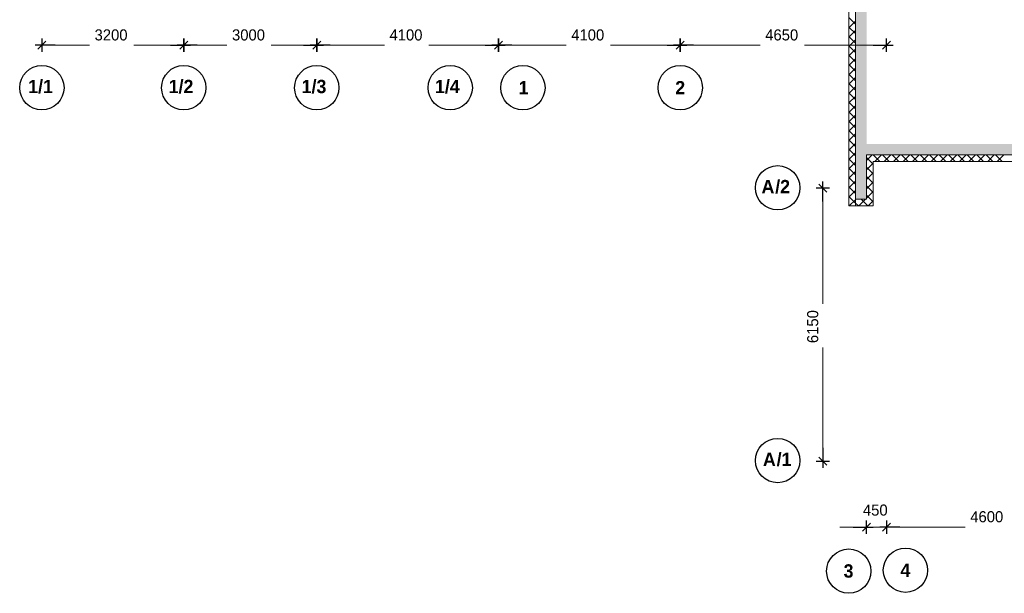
# Model space of a CAD drawing. Header units: millimetres. Extents: x 349531 to 1063351, y -131924 to 96186.
# Tile 55 of 228: x 353712 to 375921, y -678 to 12254. Entities that reach past the tile are written whole.
import ezdxf

# ---------------------------------------------------------------- set-up
doc = ezdxf.new("R2010")
doc.units = ezdxf.units.MM
doc.linetypes.add('______5', pattern=[1100, 800, -100, 100, -100])
doc.layers.add('Навесной фасад', color=7, linetype='Continuous', lineweight=25)
doc.layers.add('Оси', color=40, linetype='______5', lineweight=18)
doc.layers.add('Стена_ бетон несущ.', color=7, linetype='Continuous', lineweight=70, true_color=0xb4b496)
doc.styles.add('MtXpl_Century_Gothic', font='GOTHIC.TTF')
doc.styles.add('MtXpl_Century_Gothic_1', font='GOTHICB.TTF')

# ---------------------------------------------------------------- blocks, each defined once
blk = doc.blocks.new('проверка')
at = {"layer": 'Стена_ бетон несущ.', "linetype": 'Continuous', "lineweight": 18, "true_color": 0xf1f1f1, "transparency": 33554687}
for points in [[(13014, -26257), (13014, -21507), (12764, -21507), (12764, -21757), (12764, -26257)], [(16664, -25007), (13014, -25007), (13014, -25257), (16664, -25257)]]:
    blk.add_hatch(color=7, dxfattribs=at).paths.add_polyline_path(points)
at = {"color": 0, "linetype": 'ByBlock', "lineweight": -2}
for p, q in [((-5586, -22632), (-5586, -22932)), ((-2386, -22932), (-2386, -22632)), ((-2386, -22632), (-2386, -22932)), ((614, -22932), (614, -22632)), ((614, -22632), (614, -22932)), ((4714, -22932), (4714, -22632)), ((4714, -22632), (4714, -22932)), ((8814, -22932), (8814, -22632)), ((8814, -22632), (8814, -22932)), ((13464, -22932), (13464, -22632)), ((-5286, -22782), (-5736, -22782)), ((-5496, -22692), (-5676, -22872)), ((-2686, -22782), (-2236, -22782)), ((-2086, -22782), (-2536, -22782)), ((-2476, -22872), (-2296, -22692)), ((-2296, -22692), (-2476, -22872)), ((314, -22782), (764, -22782)), ((914, -22782), (464, -22782)), ((524, -22872), (704, -22692)), ((704, -22692), (524, -22872)), ((4414, -22782), (4864, -22782)), ((5014, -22782), (4564, -22782)), ((4624, -22872), (4804, -22692)), ((4804, -22692), (4624, -22872)), ((8514, -22782), (8964, -22782)), ((9114, -22782), (8664, -22782)), ((8724, -22872), (8904, -22692)), ((8904, -22692), (8724, -22872)), ((13164, -22782), (13614, -22782)), ((13374, -22872), (13554, -22692)), ((12122, -26097), (11942, -25917)), ((12032, -26307), (12032, -25857)), ((12182, -26007), (11882, -26007)), ((12032, -31857), (12032, -32307)), ((11882, -32157), (12182, -32157)), ((11942, -32067), (12122, -32247)), ((13014, -33795), (13014, -33495)), ((13464, -33495), (13464, -33795)), ((13464, -33495), (13464, -33795)), ((12714, -33645), (13164, -33645)), ((12924, -33735), (13104, -33555)), ((13764, -33645), (13314, -33645)), ((13764, -33645), (13314, -33645)), ((13554, -33555), (13374, -33735)), ((13554, -33555), (13374, -33735))]:
    blk.add_line(p, q, dxfattribs=at)
for centre in [(-5587, -23740), (-2387, -23740), (613, -23740), (3623, -23740), (5263, -23740), (8813, -23740), (11010, -25997), (11010, -32147), (12613, -34639), (13893, -34619)]:
    blk.add_circle(centre, 500, dxfattribs=at)
at = {"layer": 'Навесной фасад', "color": 41, "linetype": 'Continuous', "lineweight": 13, "transparency": 33554687}
for p, q in [((12614, -21907), (12614, -26407)), ((12764, -26257), (12764, -21907)), ((13014, -25257), (13014, -26257)), ((13164, -25257), (13014, -25257)), ((16664, -25257), (13164, -25257)), ((13164, -26257), (13164, -25407)), ((13164, -25407), (16514, -25407)), ((12614, -26407), (12764, -26407)), ((12764, -26407), (12764, -26257)), ((13014, -26257), (12764, -26257)), ((12764, -26257), (12764, -26407)), ((12764, -26407), (13164, -26407)), ((13164, -26407), (13164, -26257))]:
    blk.add_line(p, q, dxfattribs=at)
at = {"layer": 'Навесной фасад', "color": 41, "linetype": 'Continuous', "lineweight": 18, "transparency": 33554687}
for p, q in [((12764, -22309), (12614, -22159)), ((12614, -22388), (12764, -22238)), ((12764, -22522), (12614, -22372)), ((12614, -22600), (12764, -22450)), ((12764, -22734), (12614, -22584)), ((12614, -22813), (12764, -22663)), ((12764, -22946), (12614, -22796)), ((12614, -23025), (12764, -22875)), ((12764, -23158), (12614, -23008)), ((12614, -23237), (12764, -23087)), ((12764, -23370), (12614, -23220)), ((12614, -23449), (12764, -23299)), ((12764, -23582), (12614, -23432)), ((12614, -23661), (12764, -23511)), ((12764, -23794), (12614, -23644)), ((12614, -23873), (12764, -23723)), ((12764, -24007), (12614, -23857)), ((12614, -24085), (12764, -23935)), ((12764, -24219), (12614, -24069)), ((12614, -24297), (12764, -24147)), ((12764, -24431), (12614, -24281)), ((12614, -24510), (12764, -24360)), ((12764, -24643), (12614, -24493)), ((12614, -24722), (12764, -24572)), ((12764, -24855), (12614, -24705)), ((12614, -24934), (12764, -24784)), ((12764, -25067), (12614, -24917)), ((12614, -25146), (12764, -24996)), ((12764, -25279), (12614, -25129)), ((12614, -25358), (12764, -25208)), ((13014, -25382), (13139, -25257)), ((13164, -25467), (13014, -25317)), ((13315, -25407), (13165, -25257)), ((13201, -25407), (13351, -25257)), ((13528, -25407), (13378, -25257)), ((13413, -25407), (13563, -25257)), ((13740, -25407), (13590, -25257)), ((13625, -25407), (13775, -25257)), ((13952, -25407), (13802, -25257)), ((13838, -25407), (13988, -25257)), ((14164, -25407), (14014, -25257)), ((14050, -25407), (14200, -25257)), ((14376, -25407), (14226, -25257)), ((14262, -25407), (14412, -25257)), ((14588, -25407), (14438, -25257)), ((14474, -25407), (14624, -25257)), ((14800, -25407), (14650, -25257)), ((14686, -25407), (14836, -25257)), ((15012, -25407), (14862, -25257)), ((14898, -25407), (15048, -25257)), ((15225, -25407), (15075, -25257)), ((15110, -25407), (15260, -25257)), ((15437, -25407), (15287, -25257)), ((15322, -25407), (15472, -25257)), ((15649, -25407), (15499, -25257)), ((15535, -25407), (15685, -25257)), ((15861, -25407), (15711, -25257)), ((15747, -25407), (15897, -25257)), ((16073, -25407), (15923, -25257)), ((15959, -25407), (16109, -25257)), ((12764, -25491), (12614, -25341)), ((12614, -25570), (12764, -25420)), ((13014, -25595), (13164, -25445)), ((13164, -25679), (13014, -25529)), ((12764, -25704), (12614, -25554)), ((12614, -25782), (12764, -25632)), ((13014, -25807), (13164, -25657)), ((13164, -25891), (13014, -25741)), ((12764, -25916), (12614, -25766)), ((12614, -25995), (12764, -25845)), ((12764, -26128), (12614, -25978)), ((13014, -26019), (13164, -25869)), ((13164, -26104), (13014, -25954)), ((12614, -26207), (12764, -26057)), ((12764, -26340), (12614, -26190)), ((13014, -26231), (13164, -26081)), ((13105, -26257), (13014, -26166)), ((12618, -26407), (12614, -26402)), ((12625, -26407), (12764, -26269)), ((12764, -26269), (12775, -26257)), ((12830, -26407), (12764, -26340)), ((12838, -26407), (12988, -26257)), ((13043, -26407), (12893, -26257)), ((13050, -26407), (13164, -26293)), ((13164, -26316), (13105, -26257))]:
    blk.add_line(p, q, dxfattribs=at)
at = {"layer": 'Оси', "color": 218, "linetype": 'Continuous', "lineweight": 0, "transparency": 33554687}
for p, q in [((-5286, -22782), (-4511, -22782)), ((-2686, -22782), (-3512, -22782)), ((-2086, -22782), (-1411, -22782)), ((314, -22782), (-412, -22782)), ((914, -22782), (2138, -22782)), ((4414, -22782), (3139, -22782)), ((5014, -22782), (6238, -22782)), ((8514, -22782), (7239, -22782)), ((9114, -22782), (10613, -22782)), ((13164, -22782), (11614, -22782)), ((12032, -26307), (12032, -28614)), ((12032, -31857), (12032, -29601)), ((12714, -33645), (12414, -33645)), ((13014, -33645), (13464, -33645)), ((13764, -33645), (14064, -33645)), ((13764, -33645), (15238, -33645))]:
    blk.add_line(p, q, dxfattribs=at)
at = {"layer": 'Оси', "color": 218, "transparency": 33554687, "style": 'MtXpl_Century_Gothic'}
for s, p in [('3200', (-4398, -22675)), ('3000', (-1298, -22675)), ('4100', (2254, -22675)), ('4100', (6354, -22675)), ('4650', (10729, -22675)), ('450', (12933, -33388)), ('4600', (15354, -33538))]:
    blk.add_text(s, height=250, dxfattribs=at).set_placement(p)
at = {"layer": 'Оси', "color": 16, "transparency": 33554687, "style": 'MtXpl_Century_Gothic_1'}
for s, p in [('1/1', (-5895, -23863)), ('1/2', (-2726, -23863)), ('1/3', (273, -23863)), ('1/4', (3281, -23863)), ('1', (5168, -23890)), ('2', (8700, -23890)), ('А', (10646, -26120)), ('/2', (10955, -26120)), ('А', (10678, -32270)), ('/1', (10987, -32270)), ('3', (12497, -34786)), ('4', (13778, -34769))]:
    blk.add_text(s, height=300, dxfattribs=at).set_placement(p)
at = {"layer": 'Оси', "color": 218, "transparency": 33554687, "style": 'MtXpl_Century_Gothic'}
blk.add_text('6150', height=250, rotation=90, dxfattribs=at).set_placement((11925, -29499))

msp = doc.modelspace()

# ---------------------------------------------------------------- block references
msp.add_blockref('проверка', (359799.3, 34461.1, 160))

doc.saveas('drawing.dxf')
